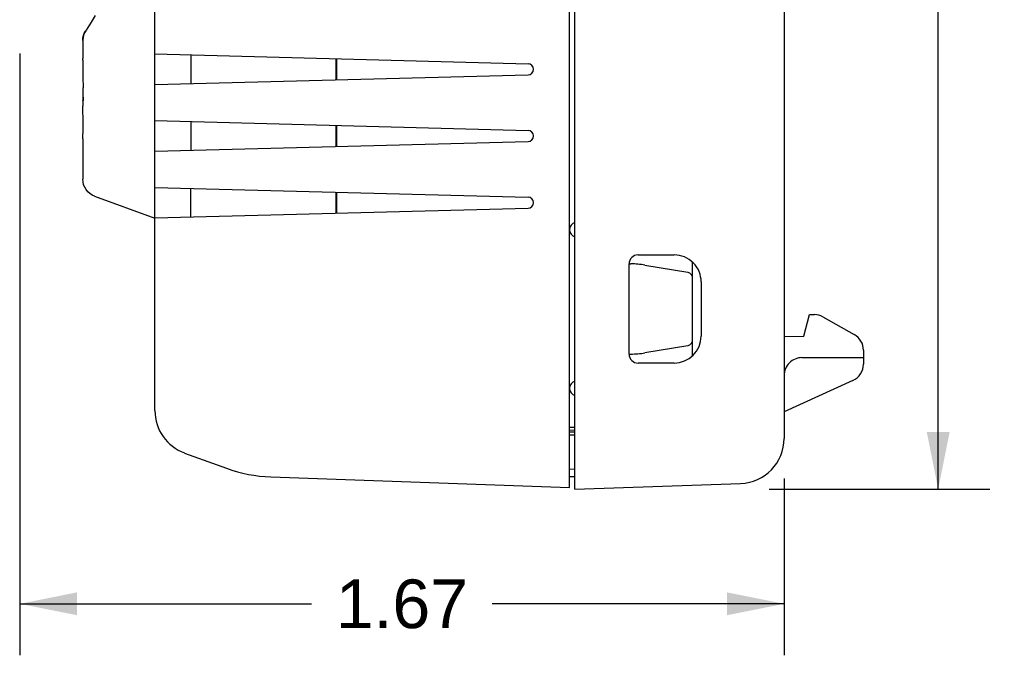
# Model space of a CAD drawing. Header units: inches. Extents: x 0 to 13.8, y 0 to 10.6.
# Tile 22 of 27: x 7.8 to 10, y 3.6 to 5. Entities that reach past the tile are written whole.
import ezdxf

# ---------------------------------------------------------------- set-up
doc = ezdxf.new("R2010")
doc.units = ezdxf.units.IN
doc.header["$LTSCALE"] = 0.75625
doc.header["$MEASUREMENT"] = 0
doc.layers.get('0').update_dxf_attribs({"linetype": 'CONTINUOUS'})
doc.styles.get("Standard").update_dxf_attribs({"font": 'arial.ttf'})
doc.dimstyles.new('DIMSTYLE_1', dxfattribs={"dimtxt": 0.10625, "dimasz": 0.125, "dimexe": 0.09, "dimexo": 0.07, "dimgap": 0.0425, "dimtad": 0, "dimtih": 1, "dimtoh": 1, "dimzin": 4, "dimdsep": 46, "dimtxsty": 'Standard', "dimblk": '_FILLED', "dimblk1": '_FILLED', "dimblk2": '_FILLED', "dimcen": 0.09, "dimazin": 1, "dimtfac": 1, "dimtofl": 0, "dimtmove": 0, "dimatfit": 3, "dimldrblk": '_FILLED', "dimfxl": 0, "dimtolj": 1, "dimtzin": 4, "dimarcsym": 0})

# ---------------------------------------------------------------- blocks, each defined once
blk = doc.blocks.new('_FILLED')
at = {"color": 0, "linetype": 'ByBlock'}
blk.add_solid([(0, 0), (-1, 0.2), (-1, -0.2)], dxfattribs=at)
blk = doc.blocks.new('*D1')
at = {"color": 2, "linetype": 'Continuous'}
for p, q in [((7.8158, 4.9317), (7.8158, 3.6171)), ((9.4851, 4.0034), (9.4851, 3.6171)), ((7.8158, 3.7296), (8.453, 3.7296)), ((9.4851, 3.7296), (8.8479, 3.7296))]:
    blk.add_line(p, q, dxfattribs=at)
at = {"color": 2, "linetype": 'Continuous', "xscale": 0.125, "yscale": 0.125, "zscale": 0.125, "rotation": 180}
blk.add_blockref('_FILLED', (7.8158, 3.7296), dxfattribs=at)
at = {"color": 2, "linetype": 'Continuous', "xscale": 0.125, "yscale": 0.125, "zscale": 0.125}
blk.add_blockref('_FILLED', (9.4851, 3.7296), dxfattribs=at)
at = {"color": 2, "linetype": 'Continuous', "insert": (8.6504, 3.7827), "char_height": 0.10625, "width": 0.288731, "attachment_point": 2, "line_spacing_factor": 0.9}
blk.add_mtext('1.67', dxfattribs=at)
blk = doc.blocks.new('*D2')
at = {"color": 2, "linetype": 'Continuous'}
for p, q in [((9.2778, 6.3421), (9.9341, 6.3421)), ((9.8216, 6.3421), (9.8216, 5.2672)), ((9.8216, 3.9799), (9.8216, 5.0547)), ((9.4527, 3.9799), (9.9341, 3.9799))]:
    blk.add_line(p, q, dxfattribs=at)
at = {"color": 2, "linetype": 'Continuous', "xscale": 0.125, "yscale": 0.125, "zscale": 0.125}
for p, rotation in [((9.8216, 6.3421), 90), ((9.8216, 3.9799), 270)]:
    blk.add_blockref('_FILLED', p, dxfattribs=dict(at, rotation=rotation))
at = {"color": 2, "linetype": 'Continuous', "insert": (9.8216, 5.2141), "char_height": 0.10625, "width": 0.288731, "attachment_point": 2, "line_spacing_factor": 0.9}
blk.add_mtext('2.36', dxfattribs=at)

msp = doc.modelspace()

# ---------------------------------------------------------------- linework, layer by layer
at = {"color": 7, "linetype": 'Continuous'}
for p, q in [((9.0166, 3.984), (9.0166, 6.3381)), ((9.0284, 3.9799), (9.0284, 6.3421)), ((9.4851, 6.0736), (9.4851, 4.0909)), ((8.1111, 4.1515), (8.1111, 5.9493)), ((7.9809, 5.0145), (7.9674, 4.993)), ((7.972, 5.0004), (7.9606, 4.9825)), ((7.954, 4.9659), (7.9554, 4.9718)), ((7.9554, 4.9719), (7.9542, 4.9668)), ((7.9607, 4.9826), (7.9599, 4.9813)), ((7.9536, 4.96), (7.954, 4.9659)), ((7.9536, 4.96), (7.9536, 4.9208)), ((7.9536, 4.96), (7.9536, 4.96)), ((8.1111, 4.9307), (8.926, 4.9093)), ((8.1898, 4.9286), (8.1898, 4.8658)), ((7.9536, 4.9169), (7.9536, 4.9208)), ((8.5071, 4.8741), (8.5071, 4.9203)), ((8.5078, 4.9203), (8.5078, 4.8741)), ((8.1111, 4.8637), (8.926, 4.8851)), ((7.9542, 4.8603), (7.9542, 4.857)), ((7.9542, 4.8362), (7.9542, 4.857)), ((7.9536, 4.8362), (7.9539, 4.8292)), ((7.9542, 4.8362), (7.9536, 4.8362)), ((7.9536, 4.8292), (7.9536, 4.8165)), ((7.9538, 4.8089), (7.9536, 4.8165)), ((7.9541, 4.8287), (7.954, 4.8284)), ((7.954, 4.8284), (7.954, 4.8283)), ((8.1111, 4.785), (8.926, 4.7637)), ((8.1898, 4.7829), (8.1898, 4.7201)), ((8.5071, 4.7284), (8.5071, 4.7746)), ((8.5078, 4.7746), (8.5078, 4.7285)), ((7.9538, 4.7451), (7.954, 4.7538)), ((7.9538, 4.7451), (7.9536, 4.7378)), ((7.9536, 4.7378), (7.9536, 4.6571)), ((8.1111, 4.7181), (8.926, 4.7394)), ((8.1111, 4.6393), (8.926, 4.618)), ((8.1898, 4.5745), (8.1898, 4.6373)), ((8.5071, 4.5828), (8.5071, 4.629)), ((8.5078, 4.6289), (8.5078, 4.5828)), ((7.9795, 4.6201), (8.1111, 4.5722)), ((8.1111, 4.5724), (8.926, 4.5937)), ((9.1662, 4.4917), (9.2449, 4.4917)), ((9.2843, 4.4765), (9.2843, 4.2707)), ((9.1465, 4.472), (9.1503, 4.472)), ((9.1465, 4.2752), (9.1465, 4.472)), ((9.181, 4.4695), (9.2745, 4.4539)), ((9.304, 4.4326), (9.304, 4.3145)), ((9.5284, 4.3143), (9.5402, 4.3618)), ((9.5402, 4.3618), (9.5517, 4.3614)), ((9.5695, 4.3564), (9.6382, 4.3179)), ((9.4851, 4.3136), (9.5284, 4.3143)), ((9.2745, 4.2933), (9.181, 4.2777)), ((9.6583, 4.2836), (9.6583, 4.253)), ((9.1465, 4.2752), (9.1503, 4.2752)), ((9.5241, 4.2673), (9.6583, 4.2673)), ((9.2449, 4.2555), (9.1662, 4.2555)), ((9.6355, 4.2175), (9.4851, 4.1492)), ((9.0166, 4.1158), (9.0284, 4.1157)), ((9.0166, 4.1093), (9.0284, 4.1092)), ((9.0166, 4.1054), (9.0284, 4.1055)), ((9.0166, 4.0988), (9.0284, 4.099)), ((8.1758, 4.059), (8.2676, 4.0256)), ((9.0284, 4.0234), (9.0166, 4.0232)), ((8.3643, 4.0068), (9.0166, 3.984)), ((9.0166, 4.0074), (9.0284, 4.0076)), ((9.0284, 3.9799), (9.3901, 3.9925))]:
    msp.add_line(p, q, dxfattribs=at)
for points in [[(7.9542, 4.9668), (7.9536, 4.9616), (7.9536, 4.96)], [(7.9554, 4.9718), (7.9576, 4.9772), (7.9599, 4.9813)], [(7.9599, 4.9813), (7.9573, 4.9767), (7.9554, 4.9719)], [(7.9542, 4.8651), (7.9542, 4.862), (7.9542, 4.8603)], [(7.954, 4.8283), (7.954, 4.8283), (7.954, 4.8286), (7.9539, 4.8292)], [(7.9542, 4.8362), (7.9542, 4.8346), (7.9542, 4.8331), (7.9542, 4.8316), (7.9542, 4.8304), (7.9541, 4.8294), (7.9541, 4.8287)], [(7.9542, 4.7771), (7.9542, 4.7834), (7.9542, 4.7893), (7.9541, 4.795), (7.954, 4.8003), (7.9538, 4.8089)], [(7.954, 4.7538), (7.9541, 4.7591), (7.9542, 4.7649), (7.9542, 4.7709), (7.9542, 4.7771)], [(7.9795, 4.6201), (7.9741, 4.6225), (7.9691, 4.6258), (7.9647, 4.6297), (7.9609, 4.6343), (7.9578, 4.6394), (7.9555, 4.645), (7.9541, 4.651), (7.9536, 4.6571)], [(9.2745, 4.4539), (9.2765, 4.4534), (9.2784, 4.4525), (9.2801, 4.4513), (9.2815, 4.4499), (9.2827, 4.4482), (9.2836, 4.4463), (9.2841, 4.4444), (9.2843, 4.4423)], [(9.2843, 4.3049), (9.2841, 4.3028), (9.2836, 4.3008), (9.2827, 4.299), (9.2815, 4.2973), (9.2801, 4.2958), (9.2784, 4.2947), (9.2765, 4.2938), (9.2745, 4.2933)]]:
    msp.add_lwpolyline(points, dxfattribs=at)
for centre, radius, start, end in [((8.9257, 4.8972), 0.0121, 271.4907, 88.5), ((8.9257, 4.7515), 0.0121, 271.4907, 88.5), ((8.9257, 4.6059), 0.0121, 271.4907, 88.5), ((9.0323, 4.5471), 0.0157, 104.5531, 180), ((9.0323, 4.5465), 0.0157, 180, 255.4376), ((9.1662, 4.472), 0.0197, 90, 180), ((9.2449, 4.4326), 0.0591, 0, 90.0018), ((9.5503, 4.322), 0.0394, 60.7512, 88), ((9.2449, 4.3145), 0.0591, 270, 359.9982), ((9.6189, 4.2836), 0.0394, 0, 60.7512), ((9.1662, 4.2752), 0.0197, 180, 270), ((9.5241, 4.2283), 0.039, 89.9997, 180), ((9.6193, 4.253), 0.039, 294.444, 360), ((9.0323, 4.2006), 0.0157, 104.5624, 180), ((9.0323, 4.2001), 0.0157, 180, 255.447), ((8.2095, 4.1515), 0.0984, 180, 250), ((9.3867, 4.0909), 0.0984, 272, 360), ((8.3753, 4.3216), 0.315, 249.9999, 268.0008)]:
    msp.add_arc(centre, radius, start, end, dxfattribs=at)
for centre, major_axis, ratio, start_param, end_param in [((9.1396, 4.9287), (0, 2.0543), 0.57735, -4.706639, -4.681413), ((9.1489, 4.2851), (0.1327, 0.1327), 0.992433, 0.616661, 0.7816), ((9.1489, 4.4621), (0.1327, -0.1327), 0.992433, -0.7816, -0.616661)]:
    msp.add_ellipse(centre, major_axis=major_axis, ratio=ratio, start_param=start_param, end_param=end_param, dxfattribs=at)

# ---------------------------------------------------------------- dimensions: what is measured, and where the dimension line sits
at = {"color": 2, "linetype": 'Continuous'}
dim = msp.add_linear_dim(base=(9.8216, 6.3421), p1=(9.3827, 3.9799), p2=(9.2078, 6.3421), angle=90, dimstyle='DIMSTYLE_1', dxfattribs=at)
dim.commit()
dim.dimension.update_dxf_attribs({"geometry": '*D2', "text_midpoint": (9.8202, 5.1604), "dimtype": 160})
dim = msp.add_linear_dim(base=(9.4851, 3.7296), p1=(7.8158, 5.0017), p2=(9.4851, 4.0734), dimstyle='DIMSTYLE_1', dxfattribs=at)
dim.commit()
dim.dimension.update_dxf_attribs({"geometry": '*D1', "text_midpoint": (8.655, 3.729), "dimtype": 160})

doc.saveas('drawing.dxf')
